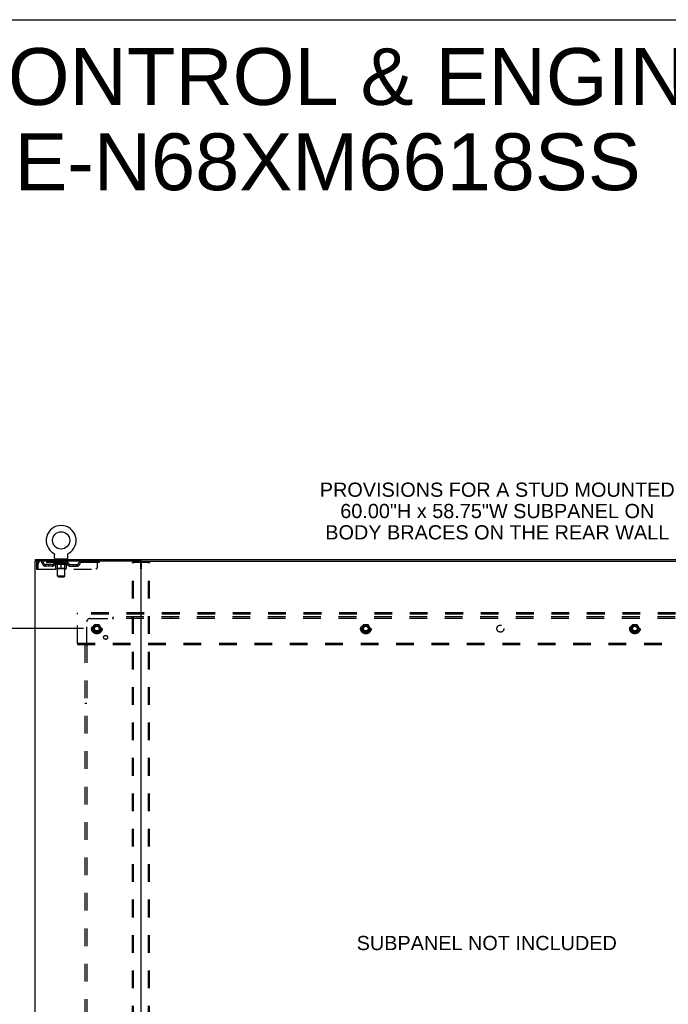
# Model space of a CAD drawing. Header units: inches. Extents: x 0 to 227, y 0 to 147.
# Tile 68 of 69: x 157 to 203, y 78 to 147. Entities that reach past the tile are written whole.
import ezdxf

# ---------------------------------------------------------------- set-up
doc = ezdxf.new("R2010")
doc.units = ezdxf.units.IN
doc.header["$LTSCALE"] = 12.505625
doc.header["$MEASUREMENT"] = 0
doc.linetypes.add('DOT', pattern=[0.2, 0.1, -0.1])
doc.linetypes.add('HIDDEN', pattern=[0.2, 0.1, -0.1])
doc.layers.get('0').update_dxf_attribs({"linetype": 'CONTINUOUS'})
for name, color, linetype in [('DEFAULT_2', 8, 'HIDDEN'), ('DIMENSIONS', 7, 'CONTINUOUS'), ('SUBPANEL', 7, 'CONTINUOUS'), ('WITNESSMARKS', 7, 'CONTINUOUS')]:
    doc.layers.add(name, color=color, linetype=linetype)
doc.styles.get("Standard").update_dxf_attribs({"font": 'arial.ttf'})
doc.dimstyles.new('DIMSTYLE_1', dxfattribs={"dimtxt": 1.003125, "dimasz": 1.3375, "dimexe": 0.09, "dimexo": 0.07, "dimgap": 0.0375, "dimtad": 0, "dimtih": 1, "dimtoh": 1, "dimzin": 4, "dimdsep": 46, "dimtxsty": 'Standard', "dimblk": '_FILLED', "dimblk1": '_FILLED', "dimblk2": '_FILLED', "dimcen": 0.09, "dimadec": 3, "dimazin": 1, "dimtfac": 1, "dimtdec": 3, "dimtofl": 0, "dimtmove": 0, "dimatfit": 3, "dimldrblk": '_FILLED', "dimfxl": 0, "dimtolj": 1, "dimtzin": 4, "dimarcsym": 0})

# ---------------------------------------------------------------- blocks, each defined once
blk = doc.blocks.new('_FILLED')
at = {"color": 0, "linetype": 'ByBlock'}
blk.add_solid([(0, 0), (-1, 0.2), (-1, -0.2)], dxfattribs=at)
blk = doc.blocks.new('*D4')
at = {"layer": 'DIMENSIONS', "color": 2, "linetype": 'Continuous'}
for p, q in [((161.362, 104.127), (151.287, 104.127)), ((152.491, 104.127), (152.491, 77.997)), ((152.491, 45.877), (152.491, 75.991)), ((161.362, 45.877), (151.287, 45.877))]:
    blk.add_line(p, q, dxfattribs=at)
at = {"layer": 'DIMENSIONS', "color": 2, "linetype": 'Continuous', "xscale": 1.3375, "yscale": 1.3375, "zscale": 1.3375}
for p, rotation in [((152.491, 104.127), 90), ((152.491, 45.877), 270)]:
    blk.add_blockref('_FILLED', p, dxfattribs=dict(at, rotation=rotation))
at = {"layer": 'DIMENSIONS', "color": 2, "linetype": 'Continuous', "insert": (152.491, 77.496), "char_height": 1.0031, "width": 3.50534, "attachment_point": 2, "line_spacing_factor": 0.9}
blk.add_mtext('58.25', dxfattribs=at)

msp = doc.modelspace()

# ---------------------------------------------------------------- linework, layer by layer
at = {"color": 7, "linetype": 'Continuous'}
for p, q in [((0, 147.125), (227.375, 147.125)), ((159.241, 109.448), (159.241, 109.448)), ((159.241, 109.448), (159.244, 109.446)), ((159.244, 109.446), (159.246, 109.445)), ((159.246, 109.445), (159.248, 109.444)), ((159.248, 109.444), (159.252, 109.441)), ((159.252, 109.441), (159.255, 109.438)), ((159.255, 109.439), (159.258, 109.436)), ((159.258, 109.436), (159.262, 109.433)), ((159.262, 109.433), (159.265, 109.43)), ((159.265, 109.43), (159.268, 109.427)), ((159.268, 109.427), (159.271, 109.424)), ((159.271, 109.424), (159.274, 109.42)), ((159.273, 109.42), (159.276, 109.417)), ((159.276, 109.417), (159.279, 109.413)), ((159.279, 109.413), (159.281, 109.41)), ((159.281, 109.41), (159.284, 109.406)), ((159.284, 109.406), (159.286, 109.402)), ((159.286, 109.402), (159.288, 109.399)), ((159.288, 109.399), (159.29, 109.395)), ((159.29, 109.395), (159.292, 109.391)), ((159.292, 109.391), (159.293, 109.387)), ((159.293, 109.387), (159.295, 109.383)), ((159.295, 109.383), (159.296, 109.379)), ((159.296, 109.379), (159.297, 109.374)), ((159.297, 109.374), (159.299, 109.37)), ((159.302, 109.349), (159.302, 109.344)), ((159.302, 109.344), (159.302, 109.341)), ((159.302, 109.092), (159.302, 109.341)), ((160.252, 109.092), (160.252, 109.341)), ((160.255, 109.366), (160.256, 109.37)), ((160.256, 109.37), (160.257, 109.374)), ((160.257, 109.374), (160.258, 109.379)), ((160.258, 109.379), (160.259, 109.383)), ((160.259, 109.383), (160.261, 109.387)), ((160.261, 109.387), (160.263, 109.391)), ((160.263, 109.391), (160.264, 109.395)), ((160.264, 109.395), (160.266, 109.399)), ((160.266, 109.399), (160.268, 109.402)), ((160.268, 109.402), (160.271, 109.406)), ((160.271, 109.406), (160.273, 109.41)), ((160.273, 109.41), (160.275, 109.413)), ((160.275, 109.413), (160.278, 109.417)), ((160.278, 109.417), (160.281, 109.42)), ((160.281, 109.42), (160.283, 109.424)), ((160.283, 109.424), (160.286, 109.427)), ((160.286, 109.427), (160.289, 109.43)), ((160.289, 109.43), (160.293, 109.433)), ((160.293, 109.433), (160.296, 109.436)), ((160.296, 109.436), (160.299, 109.439)), ((160.299, 109.438), (160.303, 109.441)), ((160.303, 109.441), (160.306, 109.444)), ((160.306, 109.444), (160.308, 109.445)), ((160.306, 109.444), (160.308, 109.445)), ((160.308, 109.445), (160.31, 109.446)), ((160.31, 109.446), (160.313, 109.448)), ((160.313, 109.448), (160.313, 109.448)), ((157.975, 108.898), (157.975, 109.002)), ((158.013, 108.898), (157.979, 108.898)), ((159.34, 109.032), (159.34, 109.002)), ((160.215, 109.032), (159.34, 109.032)), ((160.215, 109.032), (160.215, 109.002)), ((165.383, 108.898), (216.213, 108.898))]:
    msp.add_line(p, q, dxfattribs=at)
at = {"color": 3, "linetype": 'Continuous'}
for p, q in [((157.923, 108.898), (157.923, 41.106)), ((157.979, 108.898), (157.923, 108.898)), ((157.975, 109.002), (223.621, 109.002)), ((165.383, 108.898), (158.013, 108.898)), ((165.423, 41.146), (165.423, 108.858))]:
    msp.add_line(p, q, dxfattribs=at)
at = {"color": 7, "linetype": 'Continuous'}
for points in [[(159.299, 109.37), (159.299, 109.366), (159.3, 109.362), (159.301, 109.357), (159.301, 109.353), (159.302, 109.349), (159.302, 109.344)], [(160.252, 109.341), (160.252, 109.344), (160.252, 109.349), (160.253, 109.353), (160.253, 109.357), (160.254, 109.362), (160.255, 109.366)], [(160.252, 109.344), (160.252, 109.349), (160.253, 109.353), (160.253, 109.357), (160.254, 109.362)]]:
    msp.add_lwpolyline(points, dxfattribs=at)
msp.add_circle((159.777, 110.356), 0.609, dxfattribs=at)
for centre, radius, start, end in [((159.777, 110.356), 1.054, 300.39933, 239.60066), ((159.362, 109.092), 0.06, 180, 270), ((160.192, 109.092), 0.06, 270, 360), ((165.463, 108.858), 0.04, 90, 180)]:
    msp.add_arc(centre, radius, start, end, dxfattribs=at)
at = {"color": 3, "linetype": 'Continuous'}
msp.add_arc((165.383, 108.858), 0.04, 0, 90, dxfattribs=at)
at = {"layer": 'DEFAULT_2', "color": 8, "linetype": 'HIDDEN'}
for p, q in [((159.241, 109.448), (159.241, 109.448)), ((159.246, 109.445), (159.248, 109.444)), ((158.027, 108.731), (158.027, 108.335)), ((158.027, 108.731), (158.131, 108.731)), ((158.131, 108.731), (158.131, 108.335)), ((158.161, 108.335), (158.161, 108.731)), ((158.194, 108.898), (158.194, 108.794)), ((162.465, 108.794), (158.194, 108.794)), ((158.663, 108.543), (158.663, 108.647)), ((159.145, 108.647), (158.663, 108.647)), ((159.145, 108.543), (158.663, 108.543)), ((158.913, 108.543), (158.913, 108.647)), ((159.271, 108.756), (159.271, 108.794)), ((159.398, 108.667), (159.271, 108.756)), ((160.283, 108.756), (159.271, 108.756)), ((159.279, 108.788), (159.279, 108.794)), ((159.285, 108.786), (159.285, 108.788)), ((159.285, 108.786), (160.269, 108.786)), ((159.293, 108.786), (159.293, 108.788)), ((159.293, 108.786), (159.293, 108.788)), ((159.301, 108.788), (159.301, 108.794)), ((159.314, 108.786), (159.314, 108.788)), ((159.316, 108.786), (159.316, 108.788)), ((159.339, 108.788), (159.339, 108.794)), ((159.34, 108.794), (159.34, 108.898)), ((159.35, 108.786), (159.35, 108.788)), ((159.352, 108.786), (159.352, 108.788)), ((159.516, 108.788), (159.355, 108.788)), ((159.389, 108.788), (159.389, 108.794)), ((159.39, 108.786), (159.39, 108.788)), ((159.391, 108.786), (159.391, 108.788)), ((159.393, 108.786), (159.393, 108.788)), ((159.398, 108.667), (159.407, 108.667)), ((159.399, 108.786), (159.399, 108.788)), ((159.399, 108.786), (159.399, 108.788)), ((159.402, 108.786), (159.402, 108.788)), ((159.405, 108.786), (159.405, 108.789)), ((159.407, 108.377), (159.407, 108.702)), ((159.408, 108.786), (159.408, 108.788)), ((159.419, 108.786), (159.419, 108.788)), ((159.432, 109.032), (159.432, 109.002)), ((159.434, 108.786), (159.434, 108.79)), ((159.434, 108.786), (159.434, 108.788)), ((159.451, 108.786), (159.451, 108.788)), ((159.452, 108.788), (159.452, 108.794)), ((159.459, 108.786), (159.459, 108.788)), ((159.463, 108.786), (159.463, 108.788)), ((159.467, 108.942), (159.467, 109.022)), ((159.47, 108.786), (159.47, 108.788)), ((159.536, 108.932), (159.477, 108.932)), ((159.479, 108.786), (159.479, 108.791)), ((159.492, 108.786), (159.492, 108.788)), ((159.494, 108.786), (159.494, 108.788)), ((159.516, 108.786), (159.516, 108.788)), ((159.569, 108.788), (159.52, 108.788)), ((159.52, 108.667), (159.664, 108.667)), ((159.524, 108.788), (159.524, 108.794)), ((159.527, 108.379), (159.527, 108.754)), ((159.528, 107.842), (159.528, 108.922)), ((159.529, 108.786), (159.529, 108.788)), ((159.533, 108.786), (159.533, 108.788)), ((159.538, 108.786), (159.538, 108.792)), ((159.541, 108.786), (159.541, 108.788)), ((159.55, 108.786), (159.55, 108.788)), ((159.569, 108.786), (159.569, 108.788)), ((159.629, 108.788), (159.582, 108.788)), ((159.598, 108.786), (159.598, 108.788)), ((159.604, 108.788), (159.604, 108.794)), ((159.607, 108.786), (159.607, 108.788)), ((159.609, 108.786), (159.609, 108.793)), ((159.611, 108.786), (159.611, 108.788)), ((159.617, 108.786), (159.617, 108.788)), ((159.629, 108.786), (159.629, 108.788)), ((159.694, 108.788), (159.65, 108.788)), ((159.66, 108.786), (159.66, 108.788)), ((159.686, 108.788), (159.748, 108.792)), ((159.689, 108.788), (159.689, 108.794)), ((159.69, 108.794), (159.689, 108.794)), ((159.69, 108.788), (159.69, 108.794)), ((159.69, 108.786), (159.69, 108.788)), ((159.693, 108.786), (159.693, 108.789)), ((159.694, 108.786), (159.694, 108.788)), ((159.694, 108.786), (159.694, 108.788)), ((159.722, 108.788), (159.773, 108.788)), ((159.726, 108.786), (159.726, 108.788)), ((159.731, 108.788), (159.731, 108.791)), ((159.748, 108.788), (159.748, 108.792)), ((159.76, 108.786), (159.76, 108.788)), ((159.775, 108.788), (159.775, 108.788)), ((159.775, 108.786), (159.775, 108.788)), ((159.775, 108.786), (159.775, 108.788)), ((159.777, 108.788), (159.777, 108.794)), ((159.777, 108.794), (159.869, 108.788)), ((159.777, 108.347), (159.777, 108.702)), ((159.779, 108.786), (159.779, 108.788)), ((159.779, 108.786), (159.779, 108.788)), ((159.779, 108.788), (159.779, 108.788)), ((159.794, 108.786), (159.794, 108.788)), ((159.794, 108.788), (159.832, 108.788)), ((159.828, 108.786), (159.828, 108.788)), ((159.86, 108.786), (159.86, 108.788)), ((159.861, 108.786), (159.861, 108.789)), ((159.861, 108.786), (159.861, 108.788)), ((159.861, 108.788), (159.904, 108.788)), ((159.865, 108.788), (159.865, 108.794)), ((159.865, 108.788), (159.865, 108.794)), ((159.865, 108.794), (159.865, 108.794)), ((159.865, 108.786), (159.865, 108.788)), ((159.89, 108.667), (160.034, 108.667)), ((159.894, 108.786), (159.894, 108.788)), ((159.925, 108.786), (159.925, 108.788)), ((159.925, 108.788), (159.972, 108.788)), ((159.937, 108.786), (159.937, 108.788)), ((159.943, 108.786), (159.943, 108.788)), ((159.945, 108.786), (159.945, 108.793)), ((159.947, 108.786), (159.947, 108.788)), ((159.95, 108.788), (159.95, 108.794)), ((159.956, 108.786), (159.956, 108.788)), ((159.985, 108.786), (159.985, 108.788)), ((159.985, 108.788), (160.034, 108.788)), ((160.004, 108.786), (160.004, 108.788)), ((160.013, 108.786), (160.013, 108.788)), ((160.016, 108.786), (160.016, 108.792)), ((160.077, 108.932), (160.018, 108.932)), ((160.021, 108.786), (160.021, 108.788)), ((160.025, 108.786), (160.025, 108.788)), ((160.026, 107.842), (160.026, 108.922)), ((160.027, 108.379), (160.027, 108.754)), ((160.03, 108.788), (160.03, 108.794)), ((160.038, 108.786), (160.038, 108.788)), ((160.038, 108.788), (160.199, 108.788)), ((160.06, 108.786), (160.06, 108.788)), ((160.063, 108.786), (160.063, 108.788)), ((160.075, 108.786), (160.075, 108.791)), ((160.084, 108.786), (160.084, 108.788)), ((160.087, 108.942), (160.087, 109.022)), ((160.091, 108.786), (160.091, 108.788)), ((160.095, 108.786), (160.095, 108.788)), ((160.102, 108.788), (160.102, 108.794)), ((160.104, 108.786), (160.104, 108.788)), ((160.12, 108.786), (160.12, 108.79)), ((160.12, 108.786), (160.12, 108.788)), ((160.122, 109.032), (160.122, 109.002)), ((160.135, 108.786), (160.135, 108.788)), ((160.146, 108.786), (160.146, 108.788)), ((160.148, 108.377), (160.148, 108.702)), ((160.148, 108.667), (160.156, 108.667)), ((160.15, 108.786), (160.15, 108.789)), ((160.152, 108.786), (160.152, 108.788)), ((160.155, 108.786), (160.155, 108.788)), ((160.155, 108.786), (160.155, 108.788)), ((160.156, 108.667), (160.283, 108.756)), ((160.161, 108.786), (160.161, 108.788)), ((160.163, 108.786), (160.163, 108.788)), ((160.164, 108.786), (160.164, 108.788)), ((160.165, 108.788), (160.165, 108.794)), ((160.202, 108.786), (160.202, 108.788)), ((160.204, 108.786), (160.204, 108.788)), ((160.215, 108.794), (160.215, 108.898)), ((160.215, 108.788), (160.215, 108.794)), ((160.238, 108.786), (160.238, 108.788)), ((160.24, 108.786), (160.24, 108.788)), ((160.253, 108.788), (160.253, 108.794)), ((160.261, 108.786), (160.261, 108.788)), ((160.262, 108.786), (160.262, 108.788)), ((160.269, 108.786), (160.269, 108.788)), ((160.276, 108.788), (160.276, 108.794)), ((160.283, 108.756), (160.283, 108.794)), ((160.409, 108.647), (160.892, 108.647)), ((160.409, 108.543), (160.892, 108.543)), ((160.642, 108.543), (160.642, 108.647)), ((160.892, 108.543), (160.892, 108.647)), ((161.365, 108.898), (161.365, 108.794)), ((162.34, 108.46), (162.34, 108.898)), ((162.465, 108.898), (162.465, 108.794)), ((164.819, 41.219), (164.819, 108.784)), ((164.84, 108.814), (166.006, 108.814)), ((164.893, 41.219), (164.893, 108.784)), ((165.953, 41.219), (165.953, 108.784)), ((166.027, 41.219), (166.027, 108.784)), ((158.027, 108.335), (158.131, 108.335)), ((158.161, 108.335), (162.215, 108.335)), ((160.118, 108.347), (159.436, 108.347)), ((159.527, 108.379), (159.495, 108.347)), ((160.027, 108.379), (159.527, 108.379)), ((159.588, 107.782), (159.528, 107.842)), ((160.026, 107.842), (159.528, 107.842)), ((159.588, 107.782), (159.966, 107.782)), ((159.966, 107.782), (160.026, 107.842)), ((160.027, 108.379), (160.059, 108.347)), ((160.923, 105.148), (160.923, 105.252)), ((220.673, 105.252), (160.923, 105.252)), ((160.923, 103.106), (160.923, 105.148)), ((220.673, 105.148), (160.923, 105.148)), ((162.135, 104.399), (161.981, 104.132)), ((162.453, 104.404), (162.144, 104.404)), ((162.616, 104.132), (162.461, 104.399)), ((181.135, 104.399), (180.981, 104.132)), ((181.453, 104.404), (181.144, 104.404)), ((181.616, 104.132), (181.461, 104.399)), ((200.135, 104.399), (199.981, 104.132)), ((200.453, 104.404), (200.144, 104.404)), ((200.616, 104.132), (200.461, 104.399)), ((161.981, 104.122), (162.135, 103.854)), ((162.453, 103.849), (162.144, 103.849)), ((162.461, 103.854), (162.616, 104.122)), ((180.981, 104.122), (181.135, 103.854)), ((181.453, 103.849), (181.144, 103.849)), ((181.461, 103.854), (181.616, 104.122)), ((199.981, 104.122), (200.135, 103.854)), ((200.453, 103.849), (200.144, 103.849)), ((200.461, 103.854), (200.616, 104.122)), ((160.923, 103.106), (160.923, 103.002)), ((160.923, 103.106), (220.673, 103.106)), ((160.923, 103.002), (220.673, 103.002))]:
    msp.add_line(p, q, dxfattribs=at)
for points in [[(158.194, 108.898), (158.192, 108.897), (158.189, 108.893), (158.187, 108.888), (158.185, 108.881), (158.182, 108.872), (158.18, 108.861), (158.178, 108.849), (158.175, 108.835), (158.173, 108.819), (158.17, 108.803), (158.168, 108.786), (158.166, 108.768), (158.163, 108.749), (158.161, 108.731)], [(158.194, 108.794), (158.192, 108.793), (158.189, 108.792), (158.187, 108.79), (158.185, 108.787), (158.182, 108.784), (158.18, 108.78), (158.178, 108.775), (158.175, 108.77), (158.173, 108.764), (158.17, 108.758), (158.168, 108.751), (158.166, 108.745), (158.163, 108.738), (158.161, 108.731)], [(159.526, 108.667), (159.507, 108.671), (159.487, 108.675), (159.467, 108.681), (159.447, 108.687), (159.427, 108.694), (159.407, 108.702)], [(159.407, 108.701), (159.426, 108.693), (159.445, 108.687), (159.464, 108.681), (159.483, 108.675), (159.502, 108.671), (159.52, 108.667)], [(159.777, 108.702), (159.756, 108.694), (159.736, 108.687), (159.716, 108.681), (159.696, 108.675), (159.676, 108.671), (159.656, 108.667)], [(159.664, 108.667), (159.683, 108.671), (159.701, 108.675), (159.72, 108.681), (159.739, 108.686), (159.758, 108.693), (159.777, 108.701)], [(159.898, 108.667), (159.878, 108.671), (159.858, 108.675), (159.838, 108.681), (159.818, 108.687), (159.798, 108.694), (159.777, 108.702)], [(159.777, 108.701), (159.796, 108.693), (159.816, 108.686), (159.834, 108.68), (159.853, 108.675), (159.872, 108.671), (159.89, 108.667)], [(160.148, 108.702), (160.127, 108.694), (160.107, 108.687), (160.087, 108.68), (160.067, 108.675), (160.047, 108.671), (160.028, 108.667)], [(160.034, 108.667), (160.053, 108.671), (160.071, 108.675), (160.09, 108.681), (160.109, 108.687), (160.128, 108.693), (160.148, 108.701)], [(164.819, 108.784), (164.82, 108.792), (164.822, 108.799), (164.825, 108.805), (164.83, 108.81), (164.835, 108.813), (164.84, 108.814)], [(164.914, 108.814), (164.908, 108.813), (164.903, 108.81), (164.899, 108.805), (164.896, 108.799), (164.894, 108.792), (164.893, 108.784)], [(165.953, 108.784), (165.953, 108.792), (165.951, 108.799), (165.947, 108.805), (165.943, 108.81), (165.938, 108.813), (165.932, 108.814)], [(166.006, 108.814), (166.011, 108.813), (166.016, 108.81), (166.021, 108.805), (166.024, 108.799), (166.026, 108.792), (166.027, 108.784)]]:
    msp.add_lwpolyline(points, dxfattribs=at)
for centre, radius in [((162.298, 104.127), 0.372), ((162.298, 104.127), 0.356), ((162.298, 104.127), 0.312), ((162.298, 104.127), 0.204), ((162.298, 104.127), 0.188), ((162.298, 104.127), 0.183), ((162.298, 104.127), 0.165), ((181.298, 104.127), 0.372), ((181.298, 104.127), 0.356), ((181.298, 104.127), 0.312), ((181.298, 104.127), 0.204), ((181.298, 104.127), 0.188), ((181.298, 104.127), 0.183), ((181.298, 104.127), 0.165), ((200.298, 104.127), 0.372), ((200.298, 104.127), 0.356), ((200.298, 104.127), 0.312), ((200.298, 104.127), 0.204), ((200.298, 104.127), 0.188), ((200.298, 104.127), 0.183), ((200.298, 104.127), 0.165)]:
    msp.add_circle(centre, radius, dxfattribs=at)
at = {"layer": 'DEFAULT_2', "color": 8, "linetype": 'DOT'}
for centre in [(162.298, 104.127), (181.298, 104.127), (200.298, 104.127)]:
    msp.add_circle(centre, 0.17, dxfattribs=at)
at = {"layer": 'DEFAULT_2', "color": 8, "linetype": 'HIDDEN'}
for centre, radius, start, end in [((158.194, 108.731), 0.167, 90, 180), ((158.194, 108.731), 0.063, 90, 180), ((158.373, 108.731), 0.167, 8.07163, 90), ((158.374, 108.731), 0.0625, 7.98631, 90), ((158.663, 108.772), 0.229, 187.98631, 270), ((158.663, 108.772), 0.125, 188.07163, 270), ((159.145, 108.772), 0.125, 270, 351.92837), ((159.145, 108.772), 0.229, 270, 352.01369), ((159.435, 108.731), 0.167, 90, 171.92837), ((159.434, 108.731), 0.0625, 90, 172.01369), ((159.457, 109.022), 0.01, 0, 90), ((159.477, 108.942), 0.01, 180, 270), ((159.495, 108.754), 0.0318, 0, 90), ((159.518, 108.922), 0.01, 0, 90), ((160.036, 108.922), 0.01, 90, 180), ((160.059, 108.754), 0.0318, 90, 180), ((160.077, 108.942), 0.01, 270, 360), ((160.097, 109.022), 0.01, 90, 180), ((160.12, 108.731), 0.167, 8.07163, 90), ((160.12, 108.731), 0.0625, 7.98631, 90), ((160.409, 108.772), 0.229, 187.98631, 270), ((160.409, 108.772), 0.125, 188.07163, 270), ((160.892, 108.772), 0.125, 270, 351.92837), ((160.892, 108.772), 0.229, 270, 352.01369), ((161.181, 108.731), 0.167, 90, 171.92837), ((161.18, 108.731), 0.0625, 90, 172.01369), ((159.436, 108.377), 0.0296, 180, 270), ((160.118, 108.377), 0.0296, 270, 360), ((162.215, 108.46), 0.125, 270, 360), ((162.144, 104.394), 0.01, 90.01235, 149.98915), ((162.453, 104.394), 0.01, 30.01204, 89.98872), ((181.144, 104.394), 0.01, 90.01235, 149.98915), ((181.453, 104.394), 0.01, 30.01204, 89.98872), ((200.144, 104.394), 0.01, 90.01235, 149.98915), ((200.453, 104.394), 0.01, 30.01204, 89.98872), ((161.989, 104.127), 0.01, 150.01268, 209.98829), ((162.144, 103.859), 0.01, 210.01204, 269.98872), ((162.453, 103.859), 0.01, 270.01235, 329.98915), ((162.607, 104.127), 0.01, 330.01268, 29.98829), ((180.989, 104.127), 0.01, 150.01268, 209.98829), ((181.144, 103.859), 0.01, 210.01204, 269.98872), ((181.453, 103.859), 0.01, 270.01235, 329.98915), ((181.607, 104.127), 0.01, 330.01268, 29.98829), ((199.989, 104.127), 0.01, 150.01268, 209.98829), ((200.144, 103.859), 0.01, 210.01204, 269.98872), ((200.453, 103.859), 0.01, 270.01235, 329.98915), ((200.607, 104.127), 0.01, 330.01268, 29.98829)]:
    msp.add_arc(centre, radius, start, end, dxfattribs=at)
for centre, major_axis, ratio, start_param, end_param in [((159.777, 108.794), (0.506, 0.005), 0.05963, 2.96643, 3.140963), ((159.255, 108.784), (0.158, 0), 0.060556, 0.430652, 1.470503), ((159.777, 108.794), (0.506, 0), 0.060556, -3.141593, -2.96706), ((159.255, 108.779), (0.158, 0.002), 0.05963, 1.376596, 1.469874), ((159.777, 108.794), (0.506, 0.011), 0.05688, 2.791345, 2.965878), ((159.236, 108.784), (0.158, 0.002), 0.05963, 0.25549, 1.295341), ((159.29, 108.784), (0.158, -0.002), 0.05963, 0.605815, 1.645666), ((159.777, 108.794), (0.506, -0.005), 0.05963, -2.96643, -2.791898), ((159.29, 108.779), (0.158, 0), 0.060556, 1.551758, 1.645036), ((159.236, 108.779), (0.158, 0.003), 0.05688, 1.20151, 1.294789), ((159.291, 108.781), (0.131, 0.001), 0.05963, 1.065228, 1.614276), ((159.275, 108.781), (0.131, 0.003), 0.05688, 0.890143, 1.43919), ((159.322, 108.781), (0.131, 0), 0.060556, 1.240391, 1.789438), ((159.777, 108.794), (0.506, 0.015), 0.052395, 2.616403, 2.790936), ((159.233, 108.784), (0.158, 0.003), 0.05688, 0.080405, 1.120256), ((159.34, 108.784), (0.158, -0.003), 0.05688, 0.7809, 1.820751), ((159.777, 108.794), (0.506, -0.011), 0.05688, -2.791345, -2.616812), ((159.34, 108.779), (0.158, -0.002), 0.05963, 1.72692, 1.820198), ((159.233, 108.779), (0.158, 0.005), 0.052395, 1.026568, 1.119847), ((159.275, 108.781), (0.131, 0.004), 0.052395, 0.715201, 1.264248), ((159.366, 108.781), (0.131, -0.001), 0.05963, 1.415553, 1.9646), ((159.777, 108.794), (0.506, 0.02), 0.046319, 2.441654, 2.616187), ((159.404, 108.784), (0.158, -0.005), 0.052395, 0.955842, 1.995693), ((159.777, 108.794), (0.506, -0.015), 0.052395, -2.616403, -2.44187), ((159.246, 108.784), (0.158, 0.005), 0.052395, -0.094537, 0.945314), ((159.404, 108.779), (0.158, -0.003), 0.05688, 1.902006, 1.995284), ((159.246, 108.779), (0.158, 0.006), 0.046319, 0.851819, 0.945098), ((159.29, 108.781), (0.131, 0.005), 0.046319, 0.540452, 1.089499), ((159.423, 108.781), (0.131, -0.003), 0.05688, 1.590638, 2.139686), ((159.777, 108.794), (0.506, 0.024), 0.038841, 2.267123, 2.441656), ((159.478, 108.784), (0.158, -0.006), 0.046319, 1.130591, 2.170442), ((159.276, 108.784), (0.158, 0.006), 0.046319, -0.269286, 0.770565), ((159.777, 108.794), (0.506, -0.02), 0.046319, -2.441654, -2.267121), ((159.478, 108.779), (0.158, -0.005), 0.052395, 2.076947, 2.170226), ((159.276, 108.779), (0.158, 0.007), 0.038841, 0.677289, 0.770567), ((159.319, 108.781), (0.131, 0.006), 0.038841, 0.365921, 0.914969), ((159.491, 108.781), (0.131, -0.004), 0.052395, 1.76558, 2.314627), ((159.777, 108.794), (0.506, 0.027), 0.030195, 2.09281, 2.267343), ((159.562, 108.784), (0.158, -0.007), 0.038841, 1.305122, 2.344973), ((159.321, 108.784), (0.158, 0.007), 0.038841, -0.443817, 0.596034), ((159.777, 108.794), (0.506, -0.024), 0.038841, -2.267123, -2.092591), ((159.562, 108.779), (0.158, -0.006), 0.046319, 2.251696, 2.344975), ((159.321, 108.779), (0.158, 0.008), 0.030195, 0.502975, 0.596254), ((159.363, 108.781), (0.131, 0.007), 0.030195, 0.191608, 0.740655), ((159.567, 108.781), (0.131, -0.005), 0.046319, 1.940329, 2.489376), ((159.38, 108.784), (0.158, 0.008), 0.030195, -0.61813, 0.421721), ((159.777, 108.794), (0.506, 0.029), 0.020645, 1.918687, 2.09322), ((159.653, 108.784), (0.158, -0.008), 0.030195, 1.479435, 2.519286), ((159.777, 108.794), (0.506, -0.027), 0.030195, -2.09281, -1.918277), ((159.653, 108.779), (0.158, -0.007), 0.038841, 2.426227, 2.519505), ((159.38, 108.779), (0.158, 0.009), 0.020645, 0.328852, 0.422131), ((159.419, 108.781), (0.131, 0.007), 0.020645, 0.017485, 0.566532), ((159.65, 108.781), (0.131, -0.006), 0.038841, 2.11486, 2.663907), ((159.45, 108.784), (0.158, 0.009), 0.020645, -0.792253, 0.247598), ((159.777, 108.794), (0.506, 0.03), 0.010478, 1.744704, 1.919237), ((159.747, 108.784), (0.158, -0.009), 0.020645, 1.653558, 2.693409), ((159.777, 108.794), (0.506, -0.029), 0.020645, -1.918687, -1.744154), ((159.747, 108.779), (0.158, -0.008), 0.030195, 2.60054, 2.693819), ((159.45, 108.779), (0.158, 0.009), 0.010478, 0.154869, 0.248148), ((159.486, 108.781), (0.131, 0.008), 0.010478, 6.126688, 6.675735), ((159.736, 108.781), (0.131, -0.007), 0.030195, 2.289173, 2.83822), ((159.531, 108.784), (0.158, 0.009), 0.010478, -0.966236, -0.000846), ((159.842, 108.784), (0.158, -0.009), 0.010478, 1.827541, 2.867392), ((159.777, 108.794), (0.506, -0.03), 0.010478, -1.744704, -1.570171), ((159.842, 108.779), (0.158, -0.009), 0.020645, 2.774664, 2.867942), ((159.824, 108.781), (0.131, -0.007), 0.020645, 2.463296, 3.012344), ((159.713, 108.784), (0.158, 0.009), 0.010478, 0.274201, 1.314052), ((159.644, 108.781), (0.131, 0.008), 0.010478, -0.000298, 0.504314), ((159.619, 108.779), (0.158, 0.009), 0.010478, 0.192946, 0.399283), ((159.777, 108.794), (0.506, 0.03), 0.010478, -1.578586, -1.396888), ((159.935, 108.779), (0.158, -0.009), 0.010478, 2.948646, 3.041925), ((159.91, 108.781), (0.131, -0.008), 0.010478, 2.637279, 3.142076), ((159.808, 108.784), (0.158, 0.009), 0.020645, 0.448184, 1.488034), ((159.73, 108.781), (0.131, 0.007), 0.020645, 0.129249, 0.678296), ((159.713, 108.779), (0.158, 0.009), 0.020645, 0.273651, 0.366929), ((159.777, 108.794), (0.506, 0.029), 0.020645, -1.397439, -1.222906), ((160.023, 108.784), (0.158, -0.009), 0.010478, -3.140747, -2.175357), ((159.777, 108.794), (0.506, -0.03), 0.010478, 1.222355, 1.396888), ((159.902, 108.784), (0.158, 0.008), 0.030195, 0.622307, 1.662158), ((159.818, 108.781), (0.131, 0.007), 0.030195, 0.303372, 0.852419), ((160.069, 108.781), (0.131, -0.008), 0.010478, 2.749043, 3.29809), ((160.104, 108.784), (0.158, -0.009), 0.020645, 2.893995, 3.933846), ((159.808, 108.779), (0.158, 0.008), 0.030195, 0.447774, 0.541052), ((160.104, 108.779), (0.158, -0.009), 0.010478, 2.893445, 2.986723), ((159.777, 108.794), (0.506, 0.027), 0.030195, -1.223315, -1.048783), ((159.777, 108.794), (0.506, -0.029), 0.020645, 1.048373, 1.222906), ((159.992, 108.784), (0.158, 0.007), 0.038841, 0.79662, 1.836471), ((159.904, 108.781), (0.131, 0.006), 0.038841, 0.477686, 1.026733), ((160.135, 108.781), (0.131, -0.007), 0.020645, 2.57506, 3.124108), ((160.175, 108.784), (0.158, -0.008), 0.030195, 2.719872, 3.759723), ((160.076, 108.784), (0.158, 0.006), 0.046319, 0.971151, 2.011002), ((159.902, 108.779), (0.158, 0.007), 0.038841, 0.622087, 0.715366), ((160.175, 108.779), (0.158, -0.009), 0.020645, 2.719462, 2.812741), ((159.777, 108.794), (0.506, 0.024), 0.038841, -1.049002, -0.874469), ((159.777, 108.794), (0.506, -0.027), 0.030195, 0.87425, 1.048783), ((159.987, 108.781), (0.131, 0.005), 0.046319, 0.652216, 1.201263), ((160.15, 108.784), (0.158, 0.005), 0.052395, 1.1459, 2.185751), ((160.191, 108.781), (0.131, -0.007), 0.030195, 2.400937, 2.949985), ((160.233, 108.784), (0.158, -0.007), 0.038841, 2.545558, 3.585409), ((160.063, 108.781), (0.131, 0.004), 0.052395, 0.826965, 1.376012), ((159.992, 108.779), (0.158, 0.006), 0.046319, 0.796618, 0.889896), ((160.233, 108.779), (0.158, -0.008), 0.030195, 2.545339, 2.638617), ((160.214, 108.784), (0.158, 0.003), 0.05688, 1.320842, 2.360692), ((159.777, 108.794), (0.506, 0.02), 0.046319, -0.874471, -0.699939), ((159.777, 108.794), (0.506, -0.024), 0.038841, 0.699936, 0.874469), ((160.278, 108.784), (0.158, -0.006), 0.046319, 2.371028, 3.410879), ((160.235, 108.781), (0.131, -0.006), 0.038841, 2.226624, 2.775671), ((160.264, 108.784), (0.158, 0.002), 0.05963, 1.495927, 2.535778), ((160.131, 108.781), (0.131, 0.003), 0.05688, 1.001907, 1.550954), ((160.308, 108.784), (0.158, -0.005), 0.052395, 2.196279, 3.23613), ((160.264, 108.781), (0.131, -0.005), 0.046319, 2.052093, 2.601141), ((160.076, 108.779), (0.158, 0.005), 0.052395, 0.971367, 1.064645), ((160.299, 108.784), (0.158, 0), 0.060556, 1.671089, 2.71094), ((160.278, 108.779), (0.158, -0.007), 0.038841, 2.371026, 2.464304), ((160.322, 108.784), (0.158, -0.003), 0.05688, 2.021337, 3.061188), ((159.777, 108.794), (0.506, 0.015), 0.052395, -0.699723, -0.52519), ((159.777, 108.794), (0.506, -0.02), 0.046319, 0.525406, 0.699939), ((160.319, 108.784), (0.158, -0.002), 0.05963, 1.846251, 2.886102), ((160.188, 108.781), (0.131, 0.001), 0.05963, 1.176993, 1.72604), ((160.279, 108.781), (0.131, -0.004), 0.052395, 1.877344, 2.426392), ((160.232, 108.781), (0.131, 0), 0.060556, 1.352155, 1.901202), ((160.279, 108.781), (0.131, -0.003), 0.05688, 1.702402, 2.25145), ((160.263, 108.781), (0.131, -0.001), 0.05963, 1.527317, 2.076364), ((160.15, 108.779), (0.158, 0.003), 0.05688, 1.146309, 1.239587), ((160.308, 108.779), (0.158, -0.006), 0.046319, 2.196495, 2.289773), ((159.777, 108.794), (0.506, 0.011), 0.05688, -0.524781, -0.350248), ((159.777, 108.794), (0.506, -0.015), 0.052395, 0.350657, 0.52519), ((160.214, 108.779), (0.158, 0.002), 0.05963, 1.321394, 1.414673), ((160.322, 108.779), (0.158, -0.005), 0.052395, 2.021746, 2.115024), ((159.777, 108.794), (0.506, 0.005), 0.05963, -0.349695, -0.175162), ((159.777, 108.794), (0.506, -0.011), 0.05688, 0.175715, 0.350248), ((160.264, 108.779), (0.158, 0), 0.060556, 1.496556, 1.589835), ((160.319, 108.779), (0.158, -0.003), 0.05688, 1.846804, 1.940083), ((160.299, 108.779), (0.158, -0.002), 0.05963, 1.671719, 1.764997), ((159.777, 108.794), (0.506, 0), 0.060556, -0.174533, 0), ((159.777, 108.794), (0.506, -0.005), 0.05963, 0.000629, 0.175162)]:
    msp.add_ellipse(centre, major_axis=major_axis, ratio=ratio, start_param=start_param, end_param=end_param, dxfattribs=at)
at = {"layer": 'SUBPANEL', "color": 8, "linetype": 'HIDDEN'}
for p, q in [((161.579, 103.006), (161.579, 104.595)), ((161.829, 104.845), (163.419, 104.845)), ((163.437, 104.864), (163.431, 104.858)), ((163.454, 104.805), (163.454, 104.97)), ((218.142, 104.97), (163.454, 104.97)), ((218.142, 104.845), (163.454, 104.845)), ((167.579, 104.845), (167.579, 104.97)), ((161.454, 102.97), (161.454, 47.033)), ((161.454, 102.97), (161.62, 102.97)), ((161.579, 102.97), (161.579, 47.033)), ((161.579, 98.845), (161.454, 98.845))]:
    msp.add_line(p, q, dxfattribs=at)
for points in [[(163.431, 104.858), (163.429, 104.856), (163.427, 104.854), (163.425, 104.852), (163.424, 104.85), (163.422, 104.849), (163.42, 104.847), (163.419, 104.845)], [(163.432, 104.826), (163.429, 104.831), (163.428, 104.833), (163.426, 104.835), (163.425, 104.838), (163.423, 104.84), (163.422, 104.842), (163.42, 104.844), (163.419, 104.845)], [(163.454, 104.805), (163.453, 104.805), (163.451, 104.806), (163.449, 104.807), (163.448, 104.808), (163.446, 104.809), (163.444, 104.81), (163.443, 104.811), (163.441, 104.813), (163.44, 104.814), (163.439, 104.816), (163.437, 104.818), (163.436, 104.82), (163.435, 104.822), (163.433, 104.824), (163.432, 104.826)], [(163.454, 104.884), (163.453, 104.882), (163.451, 104.88), (163.45, 104.878), (163.448, 104.876), (163.446, 104.874), (163.445, 104.872), (163.443, 104.87), (163.442, 104.869), (163.44, 104.867), (163.439, 104.866), (163.437, 104.864)], [(161.541, 102.97), (161.543, 102.972), (161.545, 102.974), (161.547, 102.975), (161.549, 102.977), (161.551, 102.978), (161.553, 102.98), (161.554, 102.981), (161.556, 102.983), (161.558, 102.984), (161.559, 102.986), (161.561, 102.987)], [(161.561, 102.987), (161.567, 102.994), (161.569, 102.996), (161.571, 102.998), (161.573, 102.999), (161.574, 103.001), (161.576, 103.003), (161.578, 103.004), (161.579, 103.006)], [(161.594, 102.996), (161.592, 102.997), (161.589, 102.998), (161.587, 103), (161.585, 103.001), (161.583, 103.003), (161.581, 103.004), (161.579, 103.006)], [(161.62, 102.97), (161.62, 102.972), (161.619, 102.974), (161.618, 102.976), (161.617, 102.977), (161.616, 102.979), (161.615, 102.98), (161.613, 102.982), (161.612, 102.983), (161.61, 102.985), (161.609, 102.986), (161.607, 102.987), (161.605, 102.989), (161.603, 102.99), (161.601, 102.991), (161.599, 102.993), (161.594, 102.996)]]:
    msp.add_lwpolyline(points, dxfattribs=at)
for centre, radius in [((162.298, 104.127), 0.25), ((181.298, 104.127), 0.25), ((190.798, 104.127), 0.25), ((200.298, 104.127), 0.25), ((162.917, 103.508), 0.141)]:
    msp.add_circle(centre, radius, dxfattribs=at)
msp.add_arc((161.829, 104.595), 0.25, 90, 180, dxfattribs=at)
at = {"layer": 'WITNESSMARKS', "color": 40, "linetype": 'Continuous'}
for p, q in [((165.361, 108.773), (165.486, 108.773)), ((165.361, 108.71), (165.486, 108.71)), ((165.361, 108.648), (165.486, 108.648)), ((165.361, 108.585), (165.486, 108.585)), ((165.361, 108.523), (165.486, 108.523)), ((165.361, 108.398), (165.486, 108.398))]:
    msp.add_line(p, q, dxfattribs=at)

# ---------------------------------------------------------------- texts
at = {"layer": 'DIMENSIONS', "color": 2, "linetype": 'Continuous', "attachment_point": 2, "line_spacing_factor": 0.9}
for s, insert, char_height, width in [('SAGINAW CONTROL & ENGINEERING\\PSCE-N68XM6618SS', (174.698, 145.118), 4.0125, 101.34173), ('PROVISIONS FOR A STUD MOUNTED\\P60.00"H x 58.75"W SUBPANEL ON\\PBODY BRACES ON THE REAR WALL', (190.578, 114.438), 1.00313, 25.01846), ('SUBPANEL NOT INCLUDED', (189.834, 82.428), 1.00313, 18.34339)]:
    msp.add_mtext(s, dxfattribs=dict(at, insert=insert, char_height=char_height, width=width))

# ---------------------------------------------------------------- dimensions: what is measured, and where the dimension line sits
at = {"layer": 'DIMENSIONS', "color": 2, "linetype": 'Continuous'}
dim = msp.add_linear_dim(base=(152.491, 104.127), p1=(161.432, 45.877), p2=(161.432, 104.127), angle=90, dimstyle='DIMSTYLE_1', dxfattribs=at)
dim.commit()
dim.dimension.update_dxf_attribs({"geometry": '*D4', "text_midpoint": (152.491, 76.989), "dimtype": 160})

doc.saveas('drawing.dxf')
